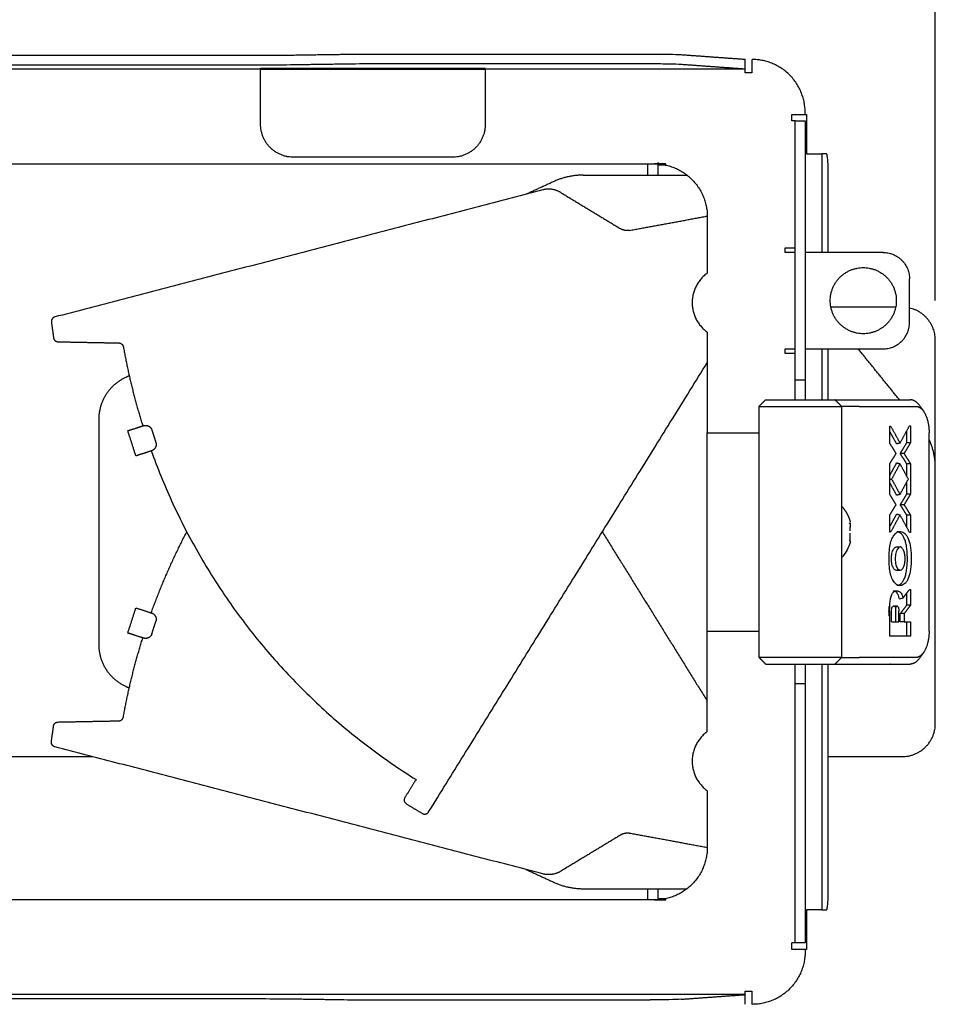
# Model space of a CAD drawing. Header units: millimetres. Extents: x 6394 to 7394, y -4769 to -3769.
# Tile 41 of 43: x 7100 to 7238, y -4149 to -4000. Entities that reach past the tile are written whole.
import ezdxf

# ---------------------------------------------------------------- set-up
doc = ezdxf.new("R2010")
doc.units = ezdxf.units.MM
doc.layers.add('ROXX_NEOmini_Barndoor', color=7, linetype='Continuous', true_color=0x000000)
doc.dimstyles.get("Standard").update_dxf_attribs({"dimscale": 10, "dimtxt": 2.5, "dimasz": 3, "dimexe": 1, "dimexo": 0.5, "dimgap": 0.8, "dimtad": 1, "dimtoh": 1, "dimdec": 1, "dimzin": 1, "dimdsep": 46, "dimtxsty": 'Standard', "dimblk": 'OPEN90', "dimcen": 2.5, "dimadec": 1, "dimazin": 1, "dimtfac": 1, "dimtdec": 4, "dimtix": 1, "dimtofl": 0, "dimtmove": 1, "dimatfit": 3, "dimldrblk": 'OPEN90', "dimfxl": 1, "dimtolj": 1, "dimtzin": 1, "dimarcsym": 0})

# ---------------------------------------------------------------- blocks, each defined once
blk = doc.blocks.new('*D3')
at = {"layer": 'Defpoints', "color": 0}
for p in [(7238.47, -3901.48), (6914.47, -4048.67), (7238.47, -4048.67)]:
    blk.add_point(p, dxfattribs=at)
at = {"layer": 'ROXX_NEOmini_Barndoor', "color": 0, "lineweight": -2}
for p, q in [((6914.47, -4042.66), (6914.47, -3898.48)), ((7238.47, -4042.66), (7238.47, -3898.48)), ((6920.47, -3901.48), (7232.47, -3901.48))]:
    blk.add_line(p, q, dxfattribs=at)
at = {"layer": 'ROXX_NEOmini_Barndoor', "color": 0}
for points in [[(6920.47, -3900.48), (6920.47, -3902.48), (6914.47, -3901.48)], [(7232.47, -3902.48), (7232.47, -3900.48), (7238.47, -3901.48)]]:
    blk.add_solid(points, dxfattribs=at)
at = {"layer": 'ROXX_NEOmini_Barndoor', "color": 0, "insert": (7076.47, -3894.58), "char_height": 9.002, "attachment_point": 5}
blk.add_mtext('\\A1;324.0', dxfattribs=at)

msp = doc.modelspace()

# ---------------------------------------------------------------- linework, layer by layer
at = {"layer": 'ROXX_NEOmini_Barndoor', "color": 18, "true_color": 0x000000}
for points, degree in [([(7016.47, -4005.52), (7076.47, -4005.52), (7136.46, -4005.52)], 2), ([(7016.47, -4005.52), (7076.47, -4005.52), (7136.46, -4005.52)], 2), ([(7136.46, -4005.52), (7138.25, -4005.52), (7139.92, -4005.51), (7141.46, -4005.49)], 3), ([(7136.46, -4005.52), (7138.25, -4005.52), (7139.92, -4005.51), (7141.46, -4005.49)], 3), ([(7141.46, -4005.49), (7145.21, -4005.43), (7148.95, -4005.38)], 2), ([(7141.46, -4005.49), (7145.21, -4005.43), (7148.95, -4005.38)], 2), ([(7148.95, -4005.38), (7150.49, -4005.35), (7152.16, -4005.34), (7153.95, -4005.34)], 3), ([(7148.95, -4005.38), (7150.49, -4005.35), (7152.16, -4005.34), (7153.95, -4005.34)], 3), ([(7153.95, -4005.34), (7174.62, -4005.34), (7195.3, -4005.34)], 2), ([(7153.95, -4005.34), (7174.62, -4005.34), (7195.3, -4005.34)], 2), ([(7195.3, -4005.34), (7196.46, -4005.34), (7198.3, -4005.36), (7199.6, -4005.4), (7200, -4005.43)], 3), ([(7195.3, -4005.34), (7196.46, -4005.34), (7198.3, -4005.36), (7199.6, -4005.4), (7200, -4005.43)], 3), ([(7200, -4005.43), (7204.86, -4005.78), (7209.72, -4006.13)], 2), ([(7200, -4005.43), (7204.86, -4005.78), (7209.72, -4006.13)], 2), ([(7209.72, -4007.63), (7209.72, -4006.88), (7209.72, -4006.13)], 2), ([(7209.72, -4007.63), (7209.72, -4006.88), (7209.72, -4006.13)], 2), ([(7210.72, -4006.17), (7210.72, -4007.17), (7210.72, -4008.17)], 2), ([(7210.72, -4006.17), (7210.72, -4007.17), (7210.72, -4008.17)], 2), ([(7209.72, -4008.17), (7209.72, -4007.9), (7209.72, -4007.63)], 2), ([(7209.72, -4008.17), (7209.72, -4007.9), (7209.72, -4007.63)], 2), ([(7210.72, -4008.17), (7210.22, -4008.17), (7209.72, -4008.17)], 2), ([(7210.72, -4008.17), (7210.22, -4008.17), (7209.72, -4008.17)], 2), ([(7218.77, -4014.47), (7218.77, -4014.32), (7218.77, -4014.17)], 2), ([(7218.77, -4014.47), (7218.77, -4014.32), (7218.77, -4014.17)], 2), ([(7218.77, -4014.47), (7218.87, -4014.47), (7218.97, -4014.47)], 2), ([(7218.77, -4014.47), (7218.87, -4014.47), (7218.97, -4014.47)], 2), ([(7218.97, -4014.47), (7218.97, -4017.47), (7218.97, -4020.47)], 2), ([(7218.97, -4014.47), (7218.97, -4017.47), (7218.97, -4020.47)], 2), ([(7218.97, -4020.47), (7220.15, -4020.47), (7221.32, -4020.47)], 2), ([(7218.97, -4020.47), (7220.15, -4020.47), (7221.32, -4020.47)], 2), ([(7222.01, -4020.47), (7221.67, -4020.47), (7221.32, -4020.47)], 2), ([(7222.01, -4020.47), (7221.67, -4020.47), (7221.32, -4020.47)], 2), ([(7196.47, -4021.94), (7196.47, -4022.8), (7196.47, -4023.67)], 2), ([(7196.47, -4021.94), (7196.47, -4022.8), (7196.47, -4023.67)], 2), ([(7197.67, -4022.17), (7197.22, -4022.17), (7196.77, -4022.17)], 2), ([(7197.67, -4022.17), (7197.22, -4022.17), (7196.77, -4022.17)], 2), ([(7222.27, -4035.37), (7222.27, -4029.42), (7222.27, -4023.47)], 2), ([(7222.27, -4035.37), (7222.27, -4029.42), (7222.27, -4023.47)], 2), ([(7230.57, -4035.37), (7224.68, -4035.37), (7218.79, -4035.37)], 2), ([(7230.57, -4035.37), (7224.68, -4035.37), (7218.79, -4035.37)], 2), ([(7232.48, -4043.67), (7227.58, -4043.67), (7222.67, -4043.67)], 2), ([(7232.48, -4043.67), (7227.58, -4043.67), (7222.67, -4043.67)], 2), ([(7238.47, -4067.91), (7238.47, -4058.29), (7238.47, -4048.67)], 2), ([(7238.47, -4067.91), (7238.47, -4058.29), (7238.47, -4048.67)], 2), ([(7238.47, -4106.67), (7238.47, -4087.29), (7238.47, -4067.91)], 2), ([(7238.47, -4106.67), (7238.47, -4087.29), (7238.47, -4067.91)], 2), ([(7222.27, -4131.87), (7222.27, -4114.77), (7222.27, -4097.67)], 2), ([(7222.27, -4131.87), (7222.27, -4114.77), (7222.27, -4097.67)], 2), ([(7196.47, -4131.67), (7196.47, -4132.5), (7196.47, -4133.34)], 2), ([(7196.47, -4131.67), (7196.47, -4132.5), (7196.47, -4133.34)], 2), ([(7195.97, -4133.37), (7196.82, -4133.37), (7197.68, -4133.37)], 2), ([(7195.97, -4133.37), (7196.82, -4133.37), (7197.68, -4133.37)], 2), ([(7196.77, -4133.17), (7197.22, -4133.17), (7197.67, -4133.17)], 2), ([(7196.77, -4133.17), (7197.22, -4133.17), (7197.67, -4133.17)], 2), ([(7218.97, -4134.87), (7218.97, -4137.87), (7218.97, -4140.87)], 2), ([(7218.97, -4134.87), (7218.97, -4137.87), (7218.97, -4140.87)], 2), ([(7221.32, -4134.87), (7220.15, -4134.87), (7218.97, -4134.87)], 2), ([(7221.32, -4134.87), (7220.15, -4134.87), (7218.97, -4134.87)], 2), ([(7221.32, -4134.87), (7221.67, -4134.87), (7222.01, -4134.87)], 2), ([(7221.32, -4134.87), (7221.67, -4134.87), (7222.01, -4134.87)], 2), ([(7218.77, -4140.87), (7218.77, -4141.02), (7218.77, -4141.17)], 2), ([(7218.77, -4140.87), (7218.77, -4141.02), (7218.77, -4141.17)], 2), ([(7218.97, -4140.87), (7218.87, -4140.87), (7218.77, -4140.87)], 2), ([(7218.97, -4140.87), (7218.87, -4140.87), (7218.77, -4140.87)], 2), ([(7209.72, -4147.7), (7209.72, -4147.43), (7209.72, -4147.17)], 2), ([(7209.72, -4147.7), (7209.72, -4147.43), (7209.72, -4147.17)], 2), ([(7209.72, -4147.17), (7210.22, -4147.17), (7210.72, -4147.17)], 2), ([(7209.72, -4147.17), (7210.22, -4147.17), (7210.72, -4147.17)], 2), ([(7210.72, -4147.17), (7210.72, -4148.17), (7210.72, -4149.17)], 2), ([(7210.72, -4147.17), (7210.72, -4148.17), (7210.72, -4149.17)], 2), ([(7209.72, -4149.16), (7209.72, -4148.43), (7209.72, -4147.7)], 2), ([(7209.72, -4149.16), (7209.72, -4148.43), (7209.72, -4147.7)], 2)]:
    msp.add_open_spline(points, degree=degree, dxfattribs=at)
at = {"layer": 'ROXX_NEOmini_Barndoor', "color": 18, "lineweight": -3, "true_color": 0x000000}
for points, degree in [([(7136.46, -4007.02), (7076.47, -4007.02), (7016.47, -4007.02)], 2), ([(7141.46, -4006.99), (7139.92, -4007.01), (7138.25, -4007.02), (7136.46, -4007.02)], 3), ([(7148.95, -4006.88), (7145.21, -4006.93), (7141.46, -4006.99)], 2), ([(7153.95, -4006.84), (7152.16, -4006.84), (7150.49, -4006.85), (7148.95, -4006.88)], 3), ([(7195.3, -4006.84), (7174.62, -4006.84), (7153.95, -4006.84)], 2), ([(7200, -4006.93), (7199.6, -4006.9), (7198.3, -4006.86), (7196.46, -4006.84), (7195.3, -4006.84)], 3), ([(7209.72, -4007.63), (7204.86, -4007.28), (7200, -4006.93)], 2), ([(7136.37, -4007.63), (7039.79, -4007.63), (6943.22, -4007.63)], 2), ([(7136.37, -4007.47), (7153.37, -4007.47), (7170.37, -4007.47)], 2), ([(7136.37, -4007.63), (7136.37, -4007.55), (7136.37, -4007.47)], 2), ([(7136.37, -4007.63), (7153.37, -4007.63), (7170.37, -4007.63)], 2), ([(7136.37, -4015.97), (7136.37, -4011.8), (7136.37, -4007.63)], 2), ([(7209.72, -4007.63), (7190.04, -4007.63), (7170.37, -4007.63)], 2), ([(7170.37, -4007.63), (7170.37, -4011.8), (7170.37, -4015.97)], 2), ([(7216.77, -4015.47), (7216.77, -4014.97), (7216.77, -4014.47)], 2), ([(7216.77, -4014.47), (7217.77, -4014.47), (7218.77, -4014.47)], 2), ([(7217.27, -4015.47), (7217.02, -4015.47), (7216.77, -4015.47)], 2), ([(7217.27, -4015.47), (7218.02, -4015.47), (7218.77, -4015.47)], 2), ([(7217.27, -4025.19), (7217.27, -4020.33), (7217.27, -4015.47)], 2), ([(7218.77, -4015.47), (7218.77, -4020.33), (7218.77, -4025.19)], 2), ([(7221.32, -4020.47), (7221.32, -4027.92), (7221.32, -4035.37)], 2), ([(6956.97, -4021.97), (7076.47, -4021.97), (7195.97, -4021.97)], 2), ([(7165.37, -4020.97), (7153.37, -4020.97), (7141.37, -4020.97)], 2), ([(7194.97, -4023.67), (7194.97, -4022.82), (7194.97, -4021.97)], 2), ([(7197.68, -4021.97), (7196.82, -4021.97), (7195.97, -4021.97)], 2), ([(7180.79, -4024.62), (7178.66, -4025.59), (7176.54, -4026.56)], 2), ([(7185.16, -4023.67), (7193.03, -4023.67), (7200.9, -4023.67)], 2), ([(7179.09, -4025.9), (7142.16, -4035.52), (7105.23, -4045.14)], 2), ([(7181.78, -4026.3), (7186.3, -4029.03), (7190.82, -4031.77)], 2), ([(7192.21, -4032.03), (7198.1, -4030.95), (7203.99, -4029.87)], 2), ([(7203.97, -4029.97), (7203.97, -4029.89), (7203.97, -4029.81)], 2), ([(7203.97, -4029.97), (7203.97, -4034.23), (7203.97, -4038.49)], 2), ([(7217.27, -4052.67), (7217.27, -4041.28), (7217.27, -4029.89)], 2), ([(7218.77, -4029.89), (7218.77, -4041.28), (7218.77, -4052.67)], 2), ([(7215.77, -4035.37), (7215.77, -4035.02), (7215.77, -4034.67)], 2), ([(7215.77, -4034.67), (7216.52, -4034.67), (7217.27, -4034.67)], 2), ([(7217.27, -4035.37), (7216.52, -4035.37), (7215.77, -4035.37)], 2), ([(7234.57, -4045.97), (7234.57, -4042.67), (7234.57, -4039.37)], 2), ([(7105.72, -4048.89), (7110.32, -4048.98), (7114.93, -4049.07)], 2), ([(7203.97, -4047.44), (7203.97, -4055.05), (7203.97, -4062.67)], 2), ([(7215.77, -4050.67), (7215.77, -4050.32), (7215.77, -4049.97)], 2), ([(7215.77, -4049.97), (7216.53, -4049.97), (7217.29, -4049.97)], 2), ([(7218.77, -4049.97), (7224.67, -4049.97), (7230.57, -4049.97)], 2), ([(7221.32, -4049.97), (7221.32, -4053.8), (7221.32, -4057.63)], 2), ([(7222.27, -4057.67), (7222.27, -4053.81), (7222.27, -4049.95)], 2), ([(7233.04, -4057.67), (7229.92, -4053.82), (7226.81, -4049.97)], 2), ([(7217.27, -4050.67), (7216.52, -4050.67), (7215.77, -4050.67)], 2), ([(7161.8, -4120.04), (7182.88, -4086.04), (7203.97, -4052.04)], 2), ([(7116.5, -4054.04), (7116.23, -4054.17), (7115.95, -4054.29)], 2), ([(7217.27, -4054.67), (7218.02, -4054.67), (7218.77, -4054.67)], 2), ([(7211.79, -4058.67), (7212.29, -4058.17), (7212.79, -4057.67)], 2), ([(7213.59, -4057.67), (7217.84, -4057.67), (7222.09, -4057.67)], 2), ([(7217.27, -4057.67), (7217.27, -4057.17), (7217.27, -4056.67)], 2), ([(7218.77, -4056.67), (7218.77, -4057.17), (7218.77, -4057.67)], 2), ([(7224.29, -4058.67), (7223.79, -4058.17), (7223.29, -4057.67)], 2), ([(7226.11, -4057.67), (7230.38, -4057.67), (7234.66, -4057.67)], 2), ([(7211.79, -4096.67), (7211.79, -4077.67), (7211.79, -4058.67)], 2), ([(7213.39, -4058.67), (7217.64, -4058.67), (7221.89, -4058.67)], 2), ([(7224.29, -4058.67), (7224.29, -4077.67), (7224.29, -4096.67)], 2), ([(7226.97, -4058.67), (7231.25, -4058.67), (7235.53, -4058.67)], 2), ([(7236.11, -4058.58), (7236.3, -4058.85), (7236.49, -4059.13), (7236.68, -4059.4)], 3), ([(7111.87, -4060.66), (7111.87, -4077.67), (7111.87, -4094.67)], 2), ([(7116.27, -4062.36), (7117.46, -4061.97), (7118.65, -4061.59)], 2), ([(7119.91, -4062.23), (7120.21, -4063.18), (7120.52, -4064.13)], 2), ([(7231.57, -4064.23), (7231.57, -4062.94), (7231.57, -4061.65)], 2), ([(7231.57, -4061.65), (7231.64, -4061.65), (7231.71, -4061.65)], 2), ([(7231.71, -4061.65), (7232.42, -4062.94), (7233.13, -4064.23)], 2), ([(7233.13, -4064.23), (7233.85, -4062.91), (7234.57, -4061.59)], 2), ([(7234.57, -4061.59), (7234.64, -4061.59), (7234.71, -4061.59)], 2), ([(7234.71, -4061.59), (7234.71, -4062.9), (7234.71, -4064.21)], 2), ([(7117.5, -4066.17), (7116.89, -4064.26), (7116.27, -4062.36)], 2), ([(7203.97, -4092.67), (7203.97, -4077.67), (7203.97, -4062.67)], 2), ([(7203.97, -4062.67), (7207.89, -4062.67), (7211.81, -4062.67)], 2), ([(7232.62, -4064.36), (7232.09, -4063.4), (7231.57, -4062.44)], 2), ([(7234.14, -4064.21), (7234.14, -4063.3), (7234.14, -4062.38)], 2), ([(7237.53, -4092.67), (7237.53, -4077.67), (7237.53, -4062.67)], 2), ([(7232.53, -4065.79), (7232.05, -4065.01), (7231.57, -4064.23)], 2), ([(7233.13, -4064.23), (7232.87, -4064.3), (7232.62, -4064.36)], 2), ([(7233.16, -4065.79), (7233.65, -4065), (7234.14, -4064.21)], 2), ([(7234.71, -4064.21), (7234.23, -4065), (7233.74, -4065.79)], 2), ([(7234.71, -4064.21), (7234.42, -4064.21), (7234.14, -4064.21)], 2), ([(7119.88, -4065.39), (7118.69, -4065.78), (7117.5, -4066.17)], 2), ([(7231.57, -4067.36), (7232.05, -4066.58), (7232.53, -4065.79)], 2), ([(7234.14, -4067.37), (7233.65, -4066.58), (7233.16, -4065.79)], 2), ([(7233.74, -4065.79), (7233.45, -4065.79), (7233.16, -4065.79)], 2), ([(7233.74, -4065.79), (7234.23, -4066.58), (7234.71, -4067.37)], 2), ([(7231.57, -4071.98), (7231.57, -4069.67), (7231.57, -4067.36)], 2), ([(7231.58, -4069.12), (7232.1, -4068.17), (7232.62, -4067.22)], 2), ([(7233.13, -4067.35), (7232.49, -4068.51), (7231.86, -4069.67)], 2), ([(7232.62, -4067.22), (7232.87, -4067.29), (7233.13, -4067.35)], 2), ([(7234.39, -4069.67), (7233.76, -4068.51), (7233.13, -4067.35)], 2), ([(7234.14, -4069.16), (7234.14, -4068.27), (7234.14, -4067.37)], 2), ([(7234.71, -4067.37), (7234.42, -4067.37), (7234.14, -4067.37)], 2), ([(7234.71, -4067.37), (7234.71, -4069.67), (7234.71, -4071.96)], 2), ([(7231.59, -4069.67), (7231.72, -4069.67), (7231.86, -4069.67)], 2), ([(7231.86, -4069.67), (7232.49, -4070.83), (7233.13, -4071.99)], 2), ([(7233.13, -4071.99), (7233.76, -4070.83), (7234.39, -4069.67)], 2), ([(7232.62, -4072.13), (7232.09, -4071.16), (7231.57, -4070.2)], 2), ([(7234.14, -4071.96), (7234.14, -4071.06), (7234.14, -4070.15)], 2), ([(7232.53, -4073.55), (7232.05, -4072.76), (7231.57, -4071.98)], 2), ([(7233.13, -4071.99), (7232.87, -4072.06), (7232.62, -4072.13)], 2), ([(7233.16, -4073.55), (7233.65, -4072.75), (7234.14, -4071.96)], 2), ([(7234.71, -4071.96), (7234.23, -4072.75), (7233.74, -4073.55)], 2), ([(7234.71, -4071.96), (7234.42, -4071.96), (7234.14, -4071.96)], 2), ([(7231.57, -4075.11), (7232.05, -4074.33), (7232.53, -4073.55)], 2), ([(7234.14, -4075.13), (7233.65, -4074.34), (7233.16, -4073.55)], 2), ([(7233.74, -4073.55), (7233.45, -4073.55), (7233.16, -4073.55)], 2), ([(7233.74, -4073.55), (7234.23, -4074.34), (7234.71, -4075.13)], 2), ([(7231.57, -4076.88), (7232.1, -4075.93), (7232.62, -4074.97)], 2), ([(7231.57, -4077.69), (7231.57, -4076.4), (7231.57, -4075.11)], 2), ([(7233.13, -4075.1), (7232.42, -4076.39), (7231.71, -4077.69)], 2), ([(7232.62, -4074.97), (7232.87, -4075.03), (7233.13, -4075.1)], 2), ([(7234.57, -4077.74), (7233.85, -4076.42), (7233.13, -4075.1)], 2), ([(7234.14, -4076.94), (7234.14, -4076.04), (7234.14, -4075.13)], 2), ([(7234.71, -4075.13), (7234.42, -4075.13), (7234.14, -4075.13)], 2), ([(7234.71, -4075.13), (7234.71, -4076.43), (7234.71, -4077.74)], 2), ([(7225.57, -4076.39), (7225.59, -4076.57), (7225.6, -4076.76), (7225.6, -4076.94)], 3), ([(7188.08, -4077.67), (7196.02, -4090.48), (7203.97, -4103.29)], 2), ([(7231.71, -4077.69), (7231.64, -4077.69), (7231.57, -4077.69)], 2), ([(7232.64, -4077.63), (7232.93, -4077.63), (7233.22, -4077.63)], 2), ([(7233.22, -4077.63), (7233.34, -4077.63), (7233.58, -4077.7), (7233.88, -4077.91), (7234.15, -4078.23), (7234.38, -4078.67), (7234.58, -4079.24), (7234.72, -4079.95), (7234.8, -4080.76), (7234.83, -4081.67), (7234.8, -4082.59), (7234.72, -4083.42), (7234.58, -4084.13), (7234.39, -4084.73), (7234.15, -4085.18), (7233.88, -4085.5), (7233.58, -4085.71), (7233.34, -4085.78), (7233.22, -4085.78)], 3), ([(7234.71, -4077.74), (7234.64, -4077.74), (7234.57, -4077.74)], 2), ([(7231.82, -4081.7), (7231.82, -4081.57), (7231.84, -4081.31), (7231.9, -4080.92), (7232.01, -4080.58), (7232.15, -4080.28), (7232.31, -4080.07), (7232.48, -4079.95), (7232.59, -4079.92), (7232.64, -4079.92)], 3), ([(7233.15, -4079.93), (7233.09, -4079.94), (7232.97, -4080), (7232.78, -4080.19), (7232.62, -4080.49), (7232.5, -4080.86), (7232.42, -4081.28), (7232.4, -4081.56), (7232.4, -4081.7)], 3), ([(7232.64, -4079.92), (7232.7, -4079.92), (7232.81, -4079.92), (7232.98, -4079.93), (7233.09, -4079.93), (7233.15, -4079.93)], 3), ([(7232.64, -4083.49), (7232.57, -4083.49), (7232.45, -4083.46), (7232.28, -4083.35), (7232.13, -4083.16), (7232, -4082.9), (7231.9, -4082.58), (7231.84, -4082.18), (7231.82, -4081.87), (7231.82, -4081.7)], 3), ([(7232.4, -4081.7), (7232.4, -4081.89), (7232.42, -4082.23), (7232.49, -4082.65), (7232.6, -4082.98), (7232.75, -4083.24), (7232.93, -4083.41), (7233.07, -4083.47), (7233.15, -4083.48)], 3), ([(7233.15, -4083.48), (7233.09, -4083.48), (7232.98, -4083.49), (7232.81, -4083.49), (7232.7, -4083.49), (7232.64, -4083.49)], 3), ([(7233.22, -4085.78), (7232.93, -4085.78), (7232.64, -4085.78)], 2), ([(7232.61, -4086.59), (7232.65, -4086.59), (7232.68, -4086.59)], 2), ([(7233.58, -4087.67), (7234.07, -4087.03), (7234.57, -4086.39)], 2), ([(7234.14, -4088.78), (7234.14, -4087.86), (7234.14, -4086.95)], 2), ([(7234.57, -4086.39), (7234.64, -4086.39), (7234.71, -4086.39)], 2), ([(7234.71, -4086.39), (7234.71, -4087.58), (7234.71, -4088.78)], 2), ([(7231.47, -4088.97), (7231.47, -4088.97), (7231.48, -4088.97)], 2), ([(7231.84, -4089.66), (7231.84, -4089.57), (7231.85, -4089.4), (7231.88, -4089.19), (7231.94, -4089.03), (7232.02, -4088.93), (7232.08, -4088.9), (7232.12, -4088.89)], 3), ([(7232.6, -4088.89), (7232.36, -4088.89), (7232.12, -4088.89)], 2), ([(7232.68, -4088.89), (7232.65, -4088.9), (7232.59, -4088.94), (7232.51, -4089.05), (7232.46, -4089.21), (7232.42, -4089.41), (7232.42, -4089.57), (7232.42, -4089.66)], 3), ([(7233.03, -4087.82), (7233.09, -4087.8), (7233.21, -4087.77), (7233.39, -4087.72), (7233.51, -4087.69), (7233.58, -4087.67)], 3), ([(7233.16, -4090.04), (7233.65, -4089.41), (7234.14, -4088.78)], 2), ([(7234.71, -4088.78), (7234.23, -4089.41), (7233.74, -4090.04)], 2), ([(7234.71, -4088.78), (7234.42, -4088.78), (7234.14, -4088.78)], 2), ([(7116.27, -4092.97), (7116.89, -4091.07), (7117.5, -4089.17)], 2), ([(7117.5, -4089.17), (7118.69, -4089.55), (7119.88, -4089.94)], 2), ([(7231.57, -4093.47), (7231.57, -4091.57), (7231.57, -4089.67)], 2), ([(7231.84, -4091.29), (7231.84, -4090.47), (7231.84, -4089.66)], 2), ([(7232.42, -4089.66), (7232.42, -4090.47), (7232.42, -4091.29)], 2), ([(7232.95, -4091.29), (7232.95, -4090.47), (7232.95, -4089.66)], 2), ([(7233.74, -4090.04), (7233.45, -4090.04), (7233.16, -4090.04)], 2), ([(7233.16, -4091.29), (7233.16, -4090.66), (7233.16, -4090.04)], 2), ([(7233.74, -4090.04), (7233.74, -4090.66), (7233.74, -4091.29)], 2), ([(7119.91, -4093.1), (7120.21, -4092.15), (7120.52, -4091.2)], 2), ([(7231.84, -4091.29), (7232.13, -4091.29), (7232.42, -4091.29)], 2), ([(7232.42, -4091.29), (7232.68, -4091.29), (7232.95, -4091.29)], 2), ([(7233.74, -4091.29), (7233.45, -4091.29), (7233.16, -4091.29)], 2), ([(7233.74, -4091.29), (7234.23, -4091.29), (7234.71, -4091.29)], 2), ([(7234.14, -4093.47), (7234.14, -4092.38), (7234.14, -4091.29)], 2), ([(7234.71, -4091.29), (7234.71, -4092.38), (7234.71, -4093.47)], 2), ([(7118.65, -4093.74), (7117.46, -4093.36), (7116.27, -4092.97)], 2), ([(7203.97, -4107.89), (7203.97, -4100.28), (7203.97, -4092.67)], 2), ([(7203.97, -4092.67), (7207.88, -4092.67), (7211.79, -4092.67)], 2), ([(7234.71, -4093.47), (7233.14, -4093.47), (7231.57, -4093.47)], 2), ([(7236.68, -4095.93), (7236.49, -4096.2), (7236.3, -4096.48), (7236.11, -4096.75)], 3), ([(7211.79, -4096.67), (7212.29, -4097.17), (7212.79, -4097.67)], 2), ([(7221.89, -4096.67), (7217.64, -4096.67), (7213.39, -4096.67)], 2), ([(7213.59, -4097.67), (7217.84, -4097.67), (7222.09, -4097.67)], 2), ([(7217.27, -4098.67), (7217.27, -4098.17), (7217.27, -4097.67)], 2), ([(7218.77, -4097.66), (7218.77, -4098.16), (7218.77, -4098.67)], 2), ([(7221.32, -4097.66), (7221.32, -4116.26), (7221.32, -4134.87)], 2), ([(7224.29, -4096.67), (7223.79, -4097.17), (7223.29, -4097.67)], 2), ([(7226.11, -4097.67), (7230.38, -4097.67), (7234.66, -4097.67)], 2), ([(7235.53, -4096.67), (7231.25, -4096.67), (7226.97, -4096.67)], 2), ([(7115.95, -4101.04), (7116.23, -4101.16), (7116.5, -4101.28)], 2), ([(7218.77, -4100.67), (7218.02, -4100.67), (7217.27, -4100.67)], 2), ([(7217.27, -4125.45), (7217.27, -4114.06), (7217.27, -4102.67)], 2), ([(7218.77, -4102.67), (7218.77, -4114.06), (7218.77, -4125.45)], 2), ([(7105.72, -4106.44), (7110.32, -4106.35), (7114.93, -4106.26)], 2), ([(7179.09, -4129.43), (7142.16, -4119.81), (7105.23, -4110.19)], 2), ([(7042.05, -4111.67), (7076.47, -4111.67), (7110.88, -4111.67)], 2), ([(7222.27, -4111.67), (7227.87, -4111.67), (7233.47, -4111.67)], 2), ([(7159.89, -4115.15), (7159.05, -4116.51), (7158.2, -4117.87)], 2), ([(7203.97, -4116.84), (7203.97, -4121.1), (7203.97, -4125.37)], 2), ([(7203.97, -4125.46), (7198.09, -4124.38), (7192.21, -4123.3)], 2), ([(7190.82, -4123.56), (7186.3, -4126.3), (7181.78, -4129.03)], 2), ([(7203.97, -4125.48), (7203.97, -4125.42), (7203.97, -4125.36)], 2), ([(7176.51, -4128.75), (7178.65, -4129.73), (7180.79, -4130.71)], 2), ([(7217.27, -4139.87), (7217.27, -4135), (7217.27, -4130.14)], 2), ([(7218.77, -4130.14), (7218.77, -4135), (7218.77, -4139.87)], 2), ([(7185.16, -4131.67), (7193.04, -4131.67), (7200.92, -4131.67)], 2), ([(7194.97, -4133.37), (7194.97, -4132.52), (7194.97, -4131.67)], 2), ([(7195.97, -4133.37), (7076.47, -4133.37), (6956.97, -4133.37)], 2), ([(7216.77, -4140.87), (7216.77, -4140.37), (7216.77, -4139.87)], 2), ([(7217.27, -4139.87), (7217.02, -4139.87), (7216.77, -4139.87)], 2), ([(7218.77, -4140.87), (7217.77, -4140.87), (7216.77, -4140.87)], 2), ([(7218.77, -4139.87), (7218.02, -4139.87), (7217.27, -4139.87)], 2), ([(7016.47, -4148.31), (7076.47, -4148.31), (7136.46, -4148.31)], 2), ([(7209.72, -4147.7), (7113.14, -4147.7), (7016.57, -4147.7)], 2), ([(7136.46, -4148.31), (7138.25, -4148.31), (7139.92, -4148.32), (7141.46, -4148.34)], 3), ([(7141.46, -4148.34), (7145.21, -4148.4), (7148.95, -4148.46)], 2), ([(7148.95, -4148.46), (7150.49, -4148.48), (7152.16, -4148.49), (7153.95, -4148.49)], 3), ([(7153.95, -4148.49), (7174.62, -4148.49), (7195.3, -4148.49)], 2), ([(7200, -4148.4), (7199.6, -4148.43), (7198.3, -4148.47), (7196.46, -4148.49), (7195.3, -4148.49)], 3), ([(7200, -4148.4), (7204.86, -4148.05), (7209.72, -4147.7)], 2)]:
    msp.add_open_spline(points, degree=degree, dxfattribs=at)
at = {"layer": 'ROXX_NEOmini_Barndoor', "color": 18, "true_color": 0x000000}
for points, weights in [([(7218.77, -4014.17), (7218.77, -4006.17), (7210.77, -4006.17)], [1, 0.707106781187, 1]), ([(7218.77, -4014.17), (7218.77, -4006.17), (7210.77, -4006.17)], [1, 0.707106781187, 1]), ([(7222.27, -4023.47), (7222.27, -4020.47), (7222.01, -4020.47)], [1, 0.707106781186, 1]), ([(7222.27, -4023.47), (7222.27, -4020.47), (7222.01, -4020.47)], [1, 0.707106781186, 1]), ([(7197.67, -4022.17), (7197.67, -4022.16), (7197.67, -4021.97)], [1, 0.989337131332, 1]), ([(7197.67, -4022.17), (7197.67, -4022.16), (7197.67, -4021.97)], [1, 0.989337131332, 1]), ([(7230.57, -4035.37), (7234.57, -4035.37), (7234.57, -4039.37)], [1, 0.707106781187, 1]), ([(7230.57, -4035.37), (7234.57, -4035.37), (7234.57, -4039.37)], [1, 0.707106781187, 1]), ([(7238.47, -4048.67), (7238.47, -4044.68), (7234.59, -4043.79)], [1, 0.751946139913, 0.924050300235]), ([(7238.47, -4048.67), (7238.47, -4044.68), (7234.59, -4043.79)], [1, 0.751946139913, 0.924050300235]), ([(7233.47, -4111.67), (7238.47, -4111.67), (7238.47, -4106.67)], [1, 0.707106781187, 1]), ([(7233.47, -4111.67), (7238.47, -4111.67), (7238.47, -4106.67)], [1, 0.707106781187, 1]), ([(7222.01, -4134.87), (7222.27, -4134.87), (7222.27, -4131.87)], [1, 0.707106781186, 1]), ([(7222.01, -4134.87), (7222.27, -4134.87), (7222.27, -4131.87)], [1, 0.707106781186, 1]), ([(7197.67, -4133.37), (7197.67, -4133.17), (7197.67, -4133.17)], [0.915921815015, 0.945215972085, 0.9976163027]), ([(7197.67, -4133.37), (7197.67, -4133.17), (7197.67, -4133.17)], [0.915921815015, 0.945215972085, 0.9976163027]), ([(7218.77, -4141.17), (7218.77, -4149.17), (7210.77, -4149.17)], [1, 0.707106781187, 1]), ([(7218.77, -4141.17), (7218.77, -4149.17), (7210.77, -4149.17)], [1, 0.707106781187, 1])]:
    msp.add_rational_spline(points, weights, degree=2, dxfattribs=at)
at = {"layer": 'ROXX_NEOmini_Barndoor', "color": 18, "lineweight": -3, "true_color": 0x000000}
for points, weights, degree in [([(7141.37, -4020.97), (7136.37, -4020.97), (7136.37, -4015.97)], [1, 0.707106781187, 1], 2), ([(7170.37, -4015.97), (7170.37, -4020.97), (7165.37, -4020.97)], [1, 0.707106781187, 1], 2), ([(7195.97, -4021.97), (7203.97, -4021.97), (7203.97, -4029.97)], [1, 0.707106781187, 1], 2), ([(7196.77, -4021.96), (7196.58, -4021.96), (7196.5, -4021.8)], [1, 0.794176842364, 0.877627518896], 2), ([(7185.16, -4023.67), (7182.87, -4023.67), (7180.79, -4024.62)], [1, 0.977053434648, 1], 2), ([(7181.78, -4026.3), (7180.52, -4025.53), (7179.09, -4025.9)], [1, 0.921185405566, 1], 2), ([(7217.27, -4029.89), (7217.27, -4026.38), (7217.27, -4025.19)], [1, 0.819152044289, 1], 2), ([(7218.77, -4025.19), (7218.77, -4026.38), (7218.77, -4029.89)], [1, 0.819152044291, 1], 2), ([(7192.21, -4032.03), (7191.47, -4032.16), (7190.82, -4031.77)], [1, 0.934825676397, 1], 2), ([(7203.97, -4038.49), (7201.67, -4040.14), (7201.67, -4042.97)], [1, 0.889330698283, 1], 2), ([(7201.67, -4042.97), (7201.67, -4045.79), (7203.97, -4047.44)], [1, 0.889330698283, 1], 2), ([(7105.23, -4045.14), (7104.64, -4045.29), (7104.71, -4045.9)], [1, 0.751316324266, 1], 2), ([(7104.71, -4045.9), (7104.87, -4047.1), (7105.04, -4048.3)], [1, 0.999937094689, 1], 2), ([(7230.57, -4049.97), (7234.57, -4049.97), (7234.57, -4045.97)], [1, 0.707106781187, 1], 2), ([(7105.04, -4048.3), (7105.13, -4048.88), (7105.72, -4048.89)], [1, 0.763662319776, 1], 2), ([(7114.93, -4049.07), (7115.5, -4049.08), (7115.6, -4049.65)], [1, 0.773141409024, 1], 2), ([(7115.6, -4049.65), (7116.69, -4055.73), (7118.54, -4061.62)], [1, 0.986783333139, 0.977642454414], 2), ([(7217.27, -4054.67), (7217.27, -4054.67), (7217.27, -4052.67)], [1, 0.707106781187, 1], 2), ([(7218.77, -4052.67), (7218.77, -4054.67), (7218.77, -4054.67)], [1, 0.707106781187, 1], 2), ([(7115.95, -4054.29), (7111.87, -4056.17), (7111.87, -4060.66)], [1, 0.841490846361, 1], 2), ([(7217.27, -4056.67), (7217.27, -4054.67), (7217.27, -4054.67)], [1, 0.707106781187, 1], 2), ([(7218.77, -4054.67), (7218.77, -4054.67), (7218.77, -4056.67)], [1, 0.707106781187, 1], 2), ([(7212.79, -4057.67), (7212.79, -4057.67), (7213.59, -4057.67)], [1, 0.774801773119, 1], 2), ([(7223.29, -4057.67), (7223.29, -4057.67), (7226.11, -4057.67)], [1, 0.965925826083, 1], 2), ([(7236.11, -4058.58), (7235.46, -4057.67), (7234.66, -4057.67)], [1, 0.953020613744, 1], 2), ([(7211.79, -4058.67), (7211.79, -4058.67), (7213.39, -4058.67)], [1, 0.774801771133, 1], 2), ([(7226.97, -4058.67), (7224.29, -4058.67), (7224.29, -4058.67)], [1, 0.965925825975, 1], 2), ([(7235.53, -4058.67), (7236.17, -4058.67), (7236.68, -4059.4)], [1, 0.953020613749, 1], 2), ([(7236.68, -4059.4), (7237.53, -4060.59), (7237.53, -4062.67)], [1, 0.888073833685, 1], 2), ([(7118.65, -4061.59), (7119.6, -4061.28), (7119.91, -4062.23)], [1, 0.707106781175, 1], 2), ([(7238.47, -4067.91), (7238.47, -4065.69), (7237.53, -4063.68)], [1, 0.963284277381, 0.97357153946], 2), ([(7120.52, -4064.13), (7120.83, -4065.08), (7119.88, -4065.39)], [1, 0.707106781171, 1], 2), ([(7119.82, -4065.41), (7131.24, -4097.22), (7159.89, -4115.15)], [0.972211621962, 0.931728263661, 1], 2), ([(7224.29, -4073.82), (7224.34, -4073.84), (7224.38, -4073.87), (7224.42, -4073.91)], [0.871769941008, 0.857799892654, 0.850814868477, 0.850814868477], 3), ([(7225.46, -4076.39), (7225.57, -4076.34), (7225.57, -4076.22)], [0.875317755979, 0.797097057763, 1], 2), ([(7225.56, -4076.37), (7225.56, -4076.38), (7225.56, -4076.4)], [1, 0.999852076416, 0.999711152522], 2), ([(7225.57, -4077.48), (7225.6, -4077.2), (7225.6, -4076.91)], [1, 0.996708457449, 0.996882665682], 2), ([(7119.82, -4089.9), (7122.09, -4083.6), (7125.19, -4077.67)], [0.972190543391, 0.963897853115, 0.96017494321], 2), ([(7225.57, -4078.93), (7225.64, -4078.39), (7225.57, -4077.85)], [1, 0.993747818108, 1], 2), ([(7225.45, -4078.93), (7225.57, -4078.98), (7225.57, -4079.12)], [0.886447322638, 0.784147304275, 1], 2), ([(7224.42, -4081.42), (7224.38, -4081.46), (7224.34, -4081.49), (7224.29, -4081.51)], [1, 1, 1.00836187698, 1.02508563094], 3), ([(7231.45, -4089.02), (7231.41, -4089.19), (7231.41, -4089.67)], [0.889666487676, 0.78083035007, 1], 2), ([(7231.54, -4089.67), (7231.54, -4088.97), (7231.48, -4088.97)], [1, 0.707106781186, 1], 2), ([(7119.88, -4089.94), (7120.83, -4090.25), (7120.52, -4091.2)], [1, 0.707106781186, 1], 2), ([(7231.41, -4089.67), (7231.41, -4090.37), (7231.48, -4090.37)], [1, 0.707106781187, 1], 2), ([(7231.48, -4090.37), (7231.54, -4090.37), (7231.54, -4089.67)], [1, 0.707106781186, 1], 2), ([(7119.91, -4093.1), (7119.6, -4094.05), (7118.65, -4093.74)], [1, 0.707106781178, 1], 2), ([(7237.53, -4092.67), (7237.53, -4094.74), (7236.68, -4095.93)], [1, 0.888073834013, 1], 2), ([(7111.87, -4094.67), (7111.87, -4099.17), (7115.95, -4101.04)], [1, 0.841490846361, 1], 2), ([(7115.6, -4105.68), (7116.69, -4099.6), (7118.54, -4093.71)], [1, 0.986783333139, 0.977642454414], 2), ([(7236.68, -4095.93), (7236.17, -4096.67), (7235.53, -4096.67)], [1, 0.95302061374, 1], 2), ([(7213.39, -4096.67), (7211.79, -4096.67), (7211.79, -4096.67)], [1, 0.774801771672, 1], 2), ([(7212.79, -4097.67), (7212.79, -4097.67), (7213.59, -4097.67)], [1, 0.774801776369, 1], 2), ([(7223.29, -4097.67), (7223.29, -4097.67), (7226.11, -4097.67)], [1, 0.965925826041, 1], 2), ([(7224.29, -4096.67), (7224.29, -4096.67), (7226.97, -4096.67)], [1, 0.965925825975, 1], 2), ([(7231.67, -4097.66), (7231.65, -4097.67), (7231.63, -4097.67)], [0.994333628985, 0.99713886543, 1], 2), ([(7236.11, -4096.75), (7235.46, -4097.67), (7234.66, -4097.67)], [1, 0.95302061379, 1], 2), ([(7217.27, -4100.67), (7217.27, -4100.67), (7217.27, -4098.67)], [1, 0.707106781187, 1], 2), ([(7218.77, -4098.67), (7218.77, -4100.67), (7218.77, -4100.67)], [1, 0.707106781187, 1], 2), ([(7217.27, -4102.67), (7217.27, -4100.67), (7217.27, -4100.67)], [1, 0.707106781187, 1], 2), ([(7218.77, -4100.67), (7218.77, -4100.67), (7218.77, -4102.67)], [1, 0.707106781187, 1], 2), ([(7105.04, -4107.03), (7105.13, -4106.45), (7105.72, -4106.44)], [1, 0.763662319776, 1], 2), ([(7114.93, -4106.26), (7115.5, -4106.25), (7115.6, -4105.68)], [1, 0.773141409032, 1], 2), ([(7104.71, -4109.43), (7104.87, -4108.23), (7105.04, -4107.03)], [1, 0.999937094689, 1], 2), ([(7203.97, -4107.89), (7201.67, -4109.54), (7201.67, -4112.37)], [1, 0.889330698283, 1], 2), ([(7105.23, -4110.19), (7104.64, -4110.04), (7104.71, -4109.43)], [1, 0.751316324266, 1], 2), ([(7201.67, -4112.37), (7201.67, -4115.19), (7203.97, -4116.84)], [1, 0.889330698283, 1], 2), ([(7158.43, -4118.83), (7159.63, -4119.57), (7160.85, -4120.28)], [1, 0.99990337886, 1], 2), ([(7160.85, -4120.28), (7161.44, -4120.62), (7161.8, -4120.04)], [1, 0.717897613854, 1], 2), ([(7192.21, -4123.3), (7191.47, -4123.17), (7190.82, -4123.56)], [1, 0.934825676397, 1], 2), ([(7203.97, -4125.37), (7203.97, -4133.37), (7195.97, -4133.37)], [1, 0.707106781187, 1], 2), ([(7217.27, -4130.14), (7217.27, -4128.95), (7217.27, -4125.45)], [1, 0.81915204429, 1], 2), ([(7218.77, -4125.45), (7218.77, -4128.95), (7218.77, -4130.14)], [1, 0.81915204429, 1], 2), ([(7181.78, -4129.03), (7180.52, -4129.8), (7179.09, -4129.43)], [1, 0.921185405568, 1], 2), ([(7180.79, -4130.71), (7182.87, -4131.67), (7185.16, -4131.67)], [1, 0.977053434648, 1], 2)]:
    msp.add_rational_spline(points, weights, degree=degree, dxfattribs=at)
for points, weights, degree, knots in [([(7196.77, -4022.17), (7196.69, -4022.17), (7196.61, -4022.14), (7196.56, -4022.08), (7196.54, -4022.06), (7196.52, -4022.02), (7196.5, -4021.98)], [0.903791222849, 0.81555311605, 0.771434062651, 0.771434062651, 0.771434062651, 0.771434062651, 0.771434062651], 3, [0, 0, 0, 0, 0.2417232, 0.2417232, 0.2417232, 0.3581114, 0.3581114, 0.3581114, 0.3581114]), ([(7222.09, -4057.67), (7222.56, -4057.67), (7222.92, -4057.67), (7223.29, -4057.67), (7223.29, -4057.67)], [1, 0.903383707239, 1, 0.903383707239, 1], 2, [-1.772803, -1.772803, -1.772803, -0.886401, -0.886401, 0, 0, 0]), ([(7221.89, -4058.67), (7222.82, -4058.67), (7223.56, -4058.67), (7224.29, -4058.67), (7224.29, -4058.67)], [1, 0.903383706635, 1, 0.903383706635, 1], 2, [-3.545606, -3.545606, -3.545606, -1.772803, -1.772803, 0, 0, 0]), ([(7224.45, -4073.95), (7225.04, -4074.66), (7225.38, -4075.52), (7225.51, -4075.84), (7225.6, -4076.16)], [0.855364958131, 0.861697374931, 0.890165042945, 0.901000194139, 0.915041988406], 2, [5.167225, 5.167225, 5.167225, 7.041701, 7.041701, 7.698781, 7.698781, 7.698781]), ([(7224.29, -4096.67), (7224.29, -4096.67), (7223.56, -4096.67), (7222.82, -4096.67), (7221.89, -4096.67)], [1, 0.903383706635, 1, 0.903383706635, 1], 2, [-3.545606, -3.545606, -3.545606, -1.772803, -1.772803, 0, 0, 0]), ([(7222.09, -4097.67), (7222.56, -4097.67), (7222.92, -4097.67), (7223.29, -4097.67), (7223.29, -4097.67)], [1, 0.903383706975, 1, 0.903383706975, 1], 2, [0, 0, 0, 0.886401, 0.886401, 1.772803, 1.772803, 1.772803]), ([(7196.47, -4133.47), (7196.47, -4133.46), (7196.54, -4133.27), (7196.56, -4133.25), (7196.61, -4133.19), (7196.69, -4133.17), (7196.77, -4133.17)], [1, 1, 1, 1, 1, 1.05719095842, 1.17157287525], 3, [0, 0, 0, 0, 0.2409157, 0.2409157, 0.2409157, 0.4826389, 0.4826389, 0.4826389, 0.4826389])]:
    msp.add_rational_spline(points, weights, degree=degree, knots=knots, dxfattribs=at)
at = {"layer": 'ROXX_NEOmini_Barndoor', "color": 18, "true_color": 0x000000}
for points in [[(7222.57, -4042.67), (7222.57, -4037.67), (7227.57, -4037.67), (7232.57, -4037.67), (7232.57, -4042.67)], [(7222.57, -4042.67), (7222.57, -4037.67), (7227.57, -4037.67), (7232.57, -4037.67), (7232.57, -4042.67)], [(7232.57, -4042.67), (7232.57, -4047.67), (7227.57, -4047.67), (7222.57, -4047.67), (7222.57, -4042.67)], [(7232.57, -4042.67), (7232.57, -4047.67), (7227.57, -4047.67), (7222.57, -4047.67), (7222.57, -4042.67)]]:
    msp.add_rational_spline(points, [1, 0.707106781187, 1, 0.707106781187, 1], degree=2, knots=[0, 0, 0, 7.853982, 7.853982, 15.707963, 15.707963, 15.707963], dxfattribs=at)
at = {"layer": 'ROXX_NEOmini_Barndoor', "color": 18, "lineweight": -3, "true_color": 0x000000}
for points, knots in [([(7233.07, -4085.78), (7232.91, -4085.78), (7232.59, -4085.67), (7232.15, -4085.23), (7231.8, -4084.49), (7231.57, -4083.5), (7231.47, -4082.33), (7231.47, -4081.09), (7231.57, -4079.91), (7231.8, -4078.91), (7232.15, -4078.18), (7232.59, -4077.74), (7232.91, -4077.63), (7233.07, -4077.63)], [-11.77412, -11.77412, -11.77412, -11.77412, -10.785221, -9.820008, -8.83388, -7.761713, -6.544164, -5.242681, -4.016221, -2.940126, -1.953339, -0.987809, 0, 0, 0, 0]), ([(7232.87, -4085.74), (7232.91, -4085.73), (7233.04, -4085.68), (7233.27, -4085.53), (7233.55, -4085.22), (7233.79, -4084.77), (7234, -4084.16), (7234.14, -4083.43), (7234.23, -4082.59), (7234.25, -4081.66), (7234.22, -4080.74), (7234.13, -4079.92), (7233.99, -4079.2), (7233.78, -4078.62), (7233.54, -4078.18), (7233.27, -4077.88), (7233.04, -4077.73), (7232.9, -4077.68), (7232.86, -4077.67)], [-11.209107, -11.209107, -11.209107, -11.209107, -10.983008, -10.250808, -9.518607, -8.786407, -8.054206, -7.322006, -6.589805, -5.857605, -5.125404, -4.393203, -3.661003, -2.928802, -2.196602, -1.464401, -0.732201, -0.475952, -0.475952, -0.475952, -0.475952]), ([(7225.6, -4079.17), (7225.59, -4079.2), (7225.58, -4079.24), (7225.57, -4079.27), (7225.34, -4080.05), (7224.96, -4080.77), (7224.45, -4081.38)], [19.931094, 19.931094, 19.931094, 19.931094, 20.038452, 20.038452, 20.038452, 22.469766, 22.469766, 22.469766, 22.469766]), ([(7232.64, -4079.92), (7232.69, -4079.92), (7232.79, -4079.94), (7232.88, -4080), (7232.93, -4080.05)], [-2.7050226, -2.7050226, -2.7050226, -2.7050226, -2.4366536, -2.107009, -2.107009, -2.107009, -2.107009]), ([(7233.9, -4081.7), (7233.9, -4081.5), (7233.86, -4081.09), (7233.71, -4080.54), (7233.48, -4080.13), (7233.3, -4079.98), (7233.21, -4079.95)], [0, 0, 0, 0, 0.613198, 1.25857, 1.874603, 2.436376, 2.436376, 2.436376, 2.436376]), ([(7233.23, -4083.46), (7233.33, -4083.43), (7233.51, -4083.3), (7233.73, -4082.91), (7233.87, -4082.36), (7233.9, -4081.93), (7233.9, -4081.7)], [0.166506, 0.166506, 0.166506, 0.166506, 0.765271, 1.332369, 1.930255, 2.617388, 2.617388, 2.617388, 2.617388]), ([(7232.94, -4083.39), (7232.89, -4083.42), (7232.79, -4083.47), (7232.69, -4083.49), (7232.64, -4083.49)], [-0.617066, -0.617066, -0.617066, -0.617066, -0.3140238, 0, 0, 0, 0]), ([(7231.57, -4089.29), (7231.57, -4089.01), (7231.58, -4088.48), (7231.68, -4087.75), (7231.85, -4087.16), (7232.09, -4086.75), (7232.36, -4086.6), (7232.54, -4086.58), (7232.61, -4086.59)], [0, 0, 0, 0, 0.840569, 1.60333, 2.275256, 2.87613, 3.485052, 3.938673, 3.938673, 3.938673, 3.938673]), ([(7232.11, -4086.59), (7232.16, -4086.59), (7232.27, -4086.59), (7232.4, -4086.59), (7232.48, -4086.59), (7232.49, -4086.59)], [-0.520573, -0.520573, -0.520573, -0.520573, -0.3470487, -0.1735243, -0.1221742, -0.1221742, -0.1221742, -0.1221742]), ([(7233.03, -4087.82), (7233.01, -4087.73), (7232.97, -4087.57), (7232.91, -4087.36), (7232.84, -4087.18), (7232.76, -4087.03), (7232.68, -4086.9), (7232.59, -4086.8), (7232.49, -4086.71), (7232.4, -4086.66), (7232.34, -4086.64), (7232.33, -4086.63)], [-2.378841, -2.378841, -2.378841, -2.378841, -2.140957, -1.903072, -1.665188, -1.427304, -1.18942, -0.951536, -0.713652, -0.475768, -0.397911, -0.397911, -0.397911, -0.397911]), ([(7232.68, -4086.59), (7232.75, -4086.59), (7232.89, -4086.61), (7233.1, -4086.72), (7233.3, -4086.94), (7233.46, -4087.25), (7233.54, -4087.52), (7233.58, -4087.67)], [-2.24744, -2.24744, -2.24744, -2.24744, -1.899481, -1.424611, -0.94974, -0.47487, 0, 0, 0, 0]), ([(7232.24, -4088.89), (7232.28, -4088.9), (7232.36, -4088.95), (7232.43, -4089.08), (7232.46, -4089.17), (7232.47, -4089.19)], [0, 0, 0, 0, 0.2544475, 0.505718, 0.5771038, 0.5771038, 0.5771038, 0.5771038]), ([(7232.68, -4088.89), (7232.72, -4088.9), (7232.8, -4088.96), (7232.89, -4089.12), (7232.94, -4089.38), (7232.95, -4089.56), (7232.95, -4089.66)], [-1.044723, -1.044723, -1.044723, -1.044723, -0.813911, -0.56276, -0.297009, 0, 0, 0, 0]), ([(7158.2, -4117.87), (7158.15, -4117.95), (7158.09, -4118.12), (7158.1, -4118.4), (7158.22, -4118.65), (7158.35, -4118.78), (7158.43, -4118.83)], [-1.116947, -1.116947, -1.116947, -1.116947, -0.837388, -0.557829, -0.27827, 0, 0, 0, 0])]:
    msp.add_open_spline(points, degree=3, knots=knots, dxfattribs=at)

# ---------------------------------------------------------------- dimensions: what is measured, and where the dimension line sits
at = {"layer": 'ROXX_NEOmini_Barndoor', "color": 5, "true_color": 0x0000ff}
dim = msp.add_linear_dim(base=(7238.47, -3901.48), p1=(6914.47, -4048.67), p2=(7238.47, -4048.67), dimstyle='Standard', override={"dimscale": 3.0005, "dimtxt": 3, "dimasz": 2, "dimexe": 1, "dimexo": 2, "dimgap": 0.8, "dimtad": 1, "dimtih": 0, "dimtoh": 0, "dimdec": 1, "dimlfac": 1, "dimzin": 1, "dimtxsty": 'Standard', "dimsah": 0, "dimcen": 2.5, "dimadec": 1, "dimazin": 1, "dimtix": 0, "dimtmove": 0, "dimtzin": 1}, dxfattribs=at)
dim.commit()
dim.dimension.update_dxf_attribs({"geometry": '*D3', "text_midpoint": (7076.47, -3894.58)})

doc.saveas('drawing.dxf')
